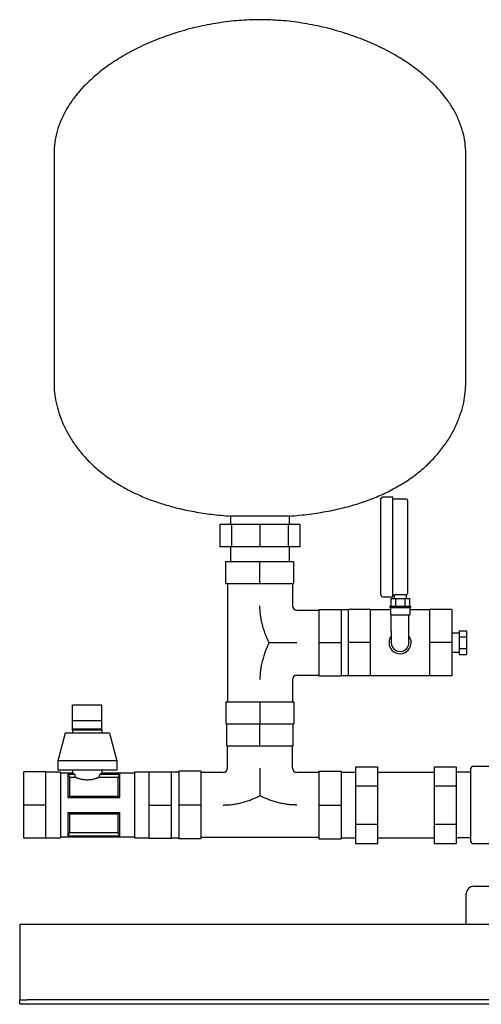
# Model space of a CAD drawing. Header units: millimetres. Extents: x 10 to 1244, y 11 to 735.
# Tile 1 of 3: x 10 to 323, y 11 to 678. Entities that reach past the tile are written whole.
import ezdxf

# ---------------------------------------------------------------- set-up
doc = ezdxf.new("R2010")
doc.units = ezdxf.units.MM

msp = doc.modelspace()

# ---------------------------------------------------------------- linework, layer by layer
at = {"color": 7, "linetype": 'Continuous', "lineweight": 25}
for p, q in [((33.61, 586.99), (33.61, 431.99)), ((312.61, 431.99), (312.61, 586.99)), ((255.11, 320.79), (255.11, 353.54)), ((263.11, 354.54), (256.11, 354.54)), ((263.11, 320.79), (263.11, 354.54)), ((272.11, 353.19), (263.11, 353.19)), ((273.11, 352.19), (273.11, 320.79)), ((153.11, 341.69), (153.11, 335.99)), ((173.11, 341.69), (153.11, 341.69)), ((193.11, 341.69), (173.11, 341.69)), ((193.11, 335.99), (193.11, 341.69)), ((146.05, 335.99), (146.05, 320.99)), ((153.97, 335.99), (146.05, 335.99)), ((153.97, 335.99), (153.97, 320.99)), ((173.11, 335.99), (153.97, 335.99)), ((173.11, 335.99), (173.11, 320.99)), ((192.24, 335.99), (173.11, 335.99)), ((192.24, 335.99), (192.24, 320.99)), ((200.17, 335.99), (192.24, 335.99)), ((200.17, 335.99), (200.17, 320.99)), ((153.97, 320.99), (146.05, 320.99)), ((153.11, 320.99), (153.11, 310.99)), ((173.11, 320.99), (153.97, 320.99)), ((192.24, 320.99), (173.11, 320.99)), ((200.17, 320.99), (192.24, 320.99)), ((193.11, 310.99), (193.11, 320.99)), ((255.11, 288.04), (255.11, 320.79)), ((263.11, 287.04), (263.11, 320.79)), ((273.11, 320.79), (273.11, 289.39)), ((150.11, 295.99), (150.11, 310.99)), ((150.11, 310.99), (173.11, 310.99)), ((173.11, 295.99), (173.11, 310.99)), ((173.11, 310.99), (196.11, 310.99)), ((196.11, 295.99), (196.11, 310.99)), ((150.11, 295.99), (173.11, 295.99)), ((151.11, 295.99), (151.11, 215.99)), ((173.11, 295.99), (196.11, 295.99)), ((195.11, 295.99), (195.11, 280.99)), ((256.11, 287.04), (263.11, 287.04)), ((263.11, 288.39), (264.01, 288.39)), ((264.01, 288.39), (264.01, 285.79)), ((272.21, 288.39), (272.21, 285.79)), ((261.11, 280.79), (261.11, 279.79)), ((261.11, 280.79), (275.11, 280.79)), ((261.76, 285.79), (261.76, 280.79)), ((261.76, 285.79), (264.93, 285.79)), ((264.93, 285.79), (264.93, 280.79)), ((264.93, 285.79), (271.28, 285.79)), ((271.28, 285.79), (271.28, 280.79)), ((271.28, 285.79), (274.46, 285.79)), ((274.46, 285.79), (274.46, 280.79)), ((275.11, 280.79), (275.11, 279.79)), ((198.11, 277.99), (213.11, 277.99)), ((213.11, 278.49), (228.11, 278.49)), ((213.11, 278.49), (213.11, 255.99)), ((228.11, 278.49), (228.11, 255.99)), ((233.11, 278.14), (228.11, 278.14)), ((248.11, 278.49), (233.11, 278.49)), ((233.11, 255.99), (233.11, 278.49)), ((248.11, 255.99), (248.11, 278.49)), ((261.61, 278.14), (248.11, 278.14)), ((261.11, 279.79), (275.11, 279.79)), ((261.61, 279.79), (261.61, 274.79)), ((261.61, 274.79), (274.61, 274.79)), ((262.11, 263.99), (262.11, 274.79)), ((274.11, 263.99), (274.11, 274.79)), ((274.61, 279.79), (274.61, 274.79)), ((288.11, 278.14), (274.61, 278.14)), ((303.11, 278.49), (288.11, 278.49)), ((288.11, 278.49), (288.11, 255.99)), ((303.11, 278.49), (303.11, 255.99)), ((262.11, 263.99), (262.11, 255.99)), ((274.11, 255.99), (274.11, 263.99)), ((308.11, 262.34), (303.11, 262.34)), ((308.11, 264.07), (308.11, 260.03)), ((308.11, 264.07), (313.11, 264.07)), ((313.11, 264.07), (313.11, 260.03)), ((213.11, 255.99), (228.11, 255.99)), ((213.11, 255.99), (213.11, 233.49)), ((228.11, 255.99), (228.11, 233.49)), ((248.11, 255.99), (233.11, 255.99)), ((233.11, 233.49), (233.11, 255.99)), ((248.11, 233.49), (248.11, 255.99)), ((303.11, 255.99), (288.11, 255.99)), ((288.11, 255.99), (288.11, 233.49)), ((303.11, 255.99), (303.11, 233.49)), ((308.11, 260.03), (308.11, 251.95)), ((308.11, 260.03), (313.11, 260.03)), ((313.11, 260.03), (313.11, 251.95)), ((303.11, 249.64), (308.11, 249.64)), ((308.11, 251.95), (313.11, 251.95)), ((308.11, 251.95), (308.11, 247.91)), ((308.11, 247.91), (313.11, 247.91)), ((313.11, 251.95), (313.11, 247.91)), ((198.11, 233.99), (213.11, 233.99)), ((213.11, 233.49), (228.11, 233.49)), ((228.11, 233.84), (233.11, 233.84)), ((248.11, 233.49), (233.11, 233.49)), ((248.11, 233.84), (288.11, 233.84)), ((303.11, 233.49), (288.11, 233.49)), ((195.11, 230.99), (195.11, 215.99)), ((66.11, 213.68), (46.11, 213.68)), ((46.11, 203.23), (46.11, 213.68)), ((66.11, 203.23), (66.11, 213.68)), ((150.11, 215.99), (150.11, 200.99)), ((150.11, 215.99), (173.11, 215.99)), ((173.11, 215.99), (173.11, 200.99)), ((173.11, 215.99), (196.11, 215.99)), ((196.11, 215.99), (196.11, 200.99)), ((46.11, 196.64), (46.11, 203.23)), ((46.11, 203.23), (66.11, 203.23)), ((66.11, 196.64), (66.11, 203.23)), ((150.11, 200.99), (173.11, 200.99)), ((150.61, 185.99), (150.61, 200.99)), ((173.11, 200.99), (196.11, 200.99)), ((173.11, 185.99), (173.11, 200.99)), ((195.61, 185.99), (195.61, 200.99)), ((41.11, 194.64), (36.11, 175.89)), ((71.11, 194.64), (41.11, 194.64)), ((47.11, 197.64), (46.11, 196.64)), ((46.11, 196.64), (46.11, 194.64)), ((66.11, 196.64), (46.11, 196.64)), ((47.11, 197.64), (65.11, 197.64)), ((65.11, 197.64), (66.11, 196.64)), ((66.11, 196.64), (66.11, 194.64)), ((71.11, 194.64), (76.11, 175.89)), ((150.61, 185.99), (173.11, 185.99)), ((151.11, 170.99), (151.11, 185.99)), ((173.11, 185.99), (195.61, 185.99)), ((195.11, 170.99), (195.11, 185.99)), ((36.11, 175.89), (36.11, 169.64)), ((76.11, 175.89), (36.11, 175.89)), ((76.11, 175.89), (76.11, 169.64)), ((28.11, 168.49), (13.11, 168.49)), ((13.11, 145.99), (13.11, 168.49)), ((28.11, 145.99), (28.11, 168.49)), ((38.11, 168.14), (28.11, 168.14)), ((76.11, 169.64), (36.11, 169.64)), ((38.11, 168.14), (38.11, 145.99)), ((46.11, 167.64), (38.11, 167.64)), ((43.11, 167.06), (47.45, 167.06)), ((43.11, 150.99), (43.11, 167.06)), ((43.14, 166.99), (47.45, 166.99)), ((46.11, 169.64), (46.11, 167.64)), ((47.45, 166.99), (47.45, 167.06)), ((64.77, 167.06), (78.11, 167.06)), ((64.77, 167.06), (64.77, 166.99)), ((64.77, 166.99), (78.08, 166.99)), ((66.11, 169.64), (66.11, 167.64)), ((88.11, 167.64), (66.11, 167.64)), ((78.11, 150.99), (78.11, 167.06)), ((98.11, 168.14), (88.11, 168.14)), ((88.11, 168.14), (88.11, 145.99)), ((98.11, 145.99), (98.11, 168.49)), ((98.11, 168.49), (113.11, 168.49)), ((113.11, 145.99), (113.11, 168.49)), ((118.11, 168.14), (113.11, 168.14)), ((133.11, 168.99), (118.11, 168.99)), ((118.11, 168.99), (118.11, 145.99)), ((133.11, 168.99), (133.11, 145.99)), ((148.11, 167.99), (133.11, 167.99)), ((213.11, 167.99), (198.11, 167.99)), ((213.11, 168.99), (213.11, 145.99)), ((213.11, 168.99), (228.11, 168.99)), ((228.11, 168.99), (228.11, 145.99)), ((228.11, 168.14), (238.11, 168.14)), ((238.11, 158.98), (238.11, 171.97)), ((238.11, 171.97), (253.11, 171.97)), ((253.11, 158.98), (253.11, 171.97)), ((253.11, 168.14), (291.11, 168.14)), ((291.11, 171.97), (291.11, 158.98)), ((291.11, 171.97), (306.11, 171.97)), ((306.11, 171.97), (306.11, 158.98)), ((316.11, 168.14), (306.11, 168.14)), ((316.11, 145.99), (316.11, 170.99)), ((342.11, 171.99), (317.11, 171.99)), ((44.04, 164.68), (44.04, 152.07)), ((48.17, 164.68), (44.04, 164.68)), ((77.18, 164.68), (64.05, 164.68)), ((77.18, 152.07), (77.18, 164.68)), ((238.11, 158.98), (253.11, 158.98)), ((238.11, 133), (238.11, 158.98)), ((253.11, 133), (253.11, 158.98)), ((291.11, 158.98), (306.11, 158.98)), ((291.11, 158.98), (291.11, 133)), ((306.11, 158.98), (306.11, 133)), ((43.11, 150.99), (78.11, 150.99)), ((44.04, 152.07), (77.18, 152.07)), ((28.11, 145.99), (13.11, 145.99)), ((13.11, 123.49), (13.11, 145.99)), ((28.11, 123.49), (28.11, 145.99)), ((38.11, 145.99), (38.11, 123.84)), ((43.11, 140.99), (78.11, 140.99)), ((43.11, 124.93), (43.11, 140.99)), ((78.11, 124.93), (78.11, 140.99)), ((88.11, 145.99), (88.11, 123.84)), ((98.11, 145.99), (113.11, 145.99)), ((98.11, 123.49), (98.11, 145.99)), ((113.11, 123.49), (113.11, 145.99)), ((133.11, 145.99), (118.11, 145.99)), ((118.11, 145.99), (118.11, 122.99)), ((133.11, 145.99), (133.11, 122.99)), ((213.11, 145.99), (228.11, 145.99)), ((213.11, 145.99), (213.11, 122.99)), ((228.11, 145.99), (228.11, 122.99)), ((316.11, 120.99), (316.11, 145.99)), ((44.04, 139.91), (44.04, 127.31)), ((77.18, 139.91), (44.04, 139.91)), ((77.18, 127.31), (77.18, 139.91)), ((44.04, 127.31), (77.18, 127.31)), ((238.11, 120.01), (238.11, 133)), ((238.11, 133), (253.11, 133)), ((253.11, 120.01), (253.11, 133)), ((291.11, 133), (306.11, 133)), ((291.11, 133), (291.11, 120.01)), ((306.11, 133), (306.11, 120.01)), ((28.11, 123.49), (13.11, 123.49)), ((28.11, 123.84), (38.11, 123.84)), ((38.11, 124.34), (88.11, 124.34)), ((43.11, 124.93), (78.11, 124.93)), ((78.08, 124.99), (43.14, 124.99)), ((88.11, 123.84), (98.11, 123.84)), ((98.11, 123.49), (113.11, 123.49)), ((113.11, 123.84), (118.11, 123.84)), ((133.11, 122.99), (118.11, 122.99)), ((213.11, 123.99), (133.11, 123.99)), ((213.11, 122.99), (228.11, 122.99)), ((228.11, 123.84), (238.11, 123.84)), ((253.11, 123.84), (291.11, 123.84)), ((316.11, 123.84), (306.11, 123.84)), ((238.11, 120.01), (253.11, 120.01)), ((291.11, 120.01), (306.11, 120.01)), ((317.11, 119.99), (342.11, 119.99)), ((317.86, 90.99), (338.06, 90.99)), ((312.86, 64.99), (312.86, 85.99)), ((810.36, 64.99), (10.36, 64.99)), ((10.36, 64.99), (10.36, 59.99)), ((10.36, 59.99), (10.36, 15.99)), ((10.36, 15.99), (10.36, 13.99)), ((10.36, 10.99), (10.36, 13.99)), ((10.36, 13.99), (15.36, 13.99)), ((805.36, 13.99), (15.36, 13.99)), ((15.36, 10.99), (10.36, 10.99)), ((805.36, 10.99), (15.36, 10.99))]:
    msp.add_line(p, q, dxfattribs=at)
at = {"color": 7, "linetype": 'Continuous', "lineweight": 25, "flags": 128}
for points in [[(43.11, 167.06), (43.12, 167.02), (43.14, 166.99)], [(78.08, 166.99), (78.1, 167.03), (78.11, 167.06)], [(43.14, 124.99), (43.12, 124.95), (43.11, 124.93)], [(78.11, 124.93), (78.09, 124.96), (78.08, 124.99)]]:
    msp.add_lwpolyline(points, dxfattribs=at)
at = {"color": 7, "linetype": 'Continuous', "lineweight": 25}
for centre, radius, start, end in [((256.11, 353.54), 1, 90, 180), ((272.11, 352.19), 1, 0, 90), ((256.11, 288.04), 1, 180, 270), ((198.11, 280.99), 3, 180, 270), ((268.11, 255.99), 7.5, 143.1301, 180), ((268.11, 255.99), 7.5, 0, 36.8699), ((268.11, 255.99), 7.5, 180, 0), ((268.11, 255.99), 6, 180, 270), ((268.11, 255.99), 6, 270, 0), ((198.11, 230.99), 3, 90, 180), ((148.11, 170.99), 3, 270, 0), ((198.11, 170.99), 3, 180, 270), ((317.11, 170.99), 1, 90, 180), ((317.11, 120.99), 1, 180, 270), ((317.86, 85.99), 5, 90, 180)]:
    msp.add_arc(centre, radius, start, end, dxfattribs=at)
for points, knots in [([(173.11, 677.99), (168.39, 677.88), (158.9, 677.65), (144.7, 675.9), (130.61, 673.18), (116.8, 669.43), (103.44, 664.73), (90.72, 659.13), (79.29, 652.93), (69.19, 646.28), (60.45, 639.36), (52.71, 631.88), (46.5, 624.36), (41.73, 616.99), (38.19, 609.89), (35.59, 602.5), (33.92, 594.84), (33.71, 589.62), (33.61, 586.99)], [0, 0, 0, 0, 0.077758, 0.156431, 0.235453, 0.314225, 0.392144, 0.468629, 0.543151, 0.606406, 0.667613, 0.726675, 0.78365, 0.827907, 0.87124, 0.914018, 0.956734, 1, 1, 1, 1]), ([(312.61, 586.99), (312.5, 589.62), (312.3, 594.84), (310.62, 602.5), (308.03, 609.89), (304.49, 616.99), (299.71, 624.36), (293.51, 631.88), (285.76, 639.36), (277.02, 646.28), (266.93, 652.93), (255.49, 659.13), (242.77, 664.73), (229.42, 669.43), (215.6, 673.18), (201.51, 675.9), (187.32, 677.65), (177.83, 677.88), (173.11, 677.99)], [0, 0, 0, 0, 0.043266, 0.085982, 0.12876, 0.172093, 0.21635, 0.273325, 0.332387, 0.393594, 0.456849, 0.531371, 0.607856, 0.685775, 0.764547, 0.843569, 0.922242, 1, 1, 1, 1]), ([(33.61, 431.99), (33.68, 429.82), (33.82, 425.35), (34.97, 418.54), (36.84, 411.51), (39.56, 404.35), (43.13, 397.2), (47.59, 390.14), (52.97, 383.26), (59.34, 376.6), (66.2, 370.71), (73.4, 365.54), (80.79, 361.04), (88.92, 356.88), (97.8, 353.11), (107.4, 349.78), (117.72, 346.92), (128.78, 344.59), (140.66, 342.76), (148.87, 342.05), (153.11, 341.69)], [0, 0, 0, 0, 0.039555, 0.081422, 0.125557, 0.17196, 0.2207, 0.27098, 0.323857, 0.379618, 0.438622, 0.488458, 0.540897, 0.596213, 0.654698, 0.716662, 0.781214, 0.849742, 0.922564, 1, 1, 1, 1]), ([(193.11, 341.69), (197.67, 342.08), (206.5, 342.85), (219.22, 344.91), (231, 347.53), (241.85, 350.74), (251.82, 354.45), (261.4, 358.85), (270.53, 364), (279.06, 369.93), (286.52, 376.26), (292.98, 382.95), (298.47, 389.91), (303.02, 397.07), (306.63, 404.29), (309.36, 411.46), (311.24, 418.51), (312.39, 425.34), (312.54, 429.82), (312.61, 431.99)], [0, 0, 0, 0, 0.08342, 0.161488, 0.234609, 0.303181, 0.367595, 0.428228, 0.495317, 0.558205, 0.617391, 0.673312, 0.727386, 0.778747, 0.827619, 0.874143, 0.918387, 0.960355, 1, 1, 1, 1]), ([(264.01, 288.39), (264.01, 288.39), (264.01, 288.39), (264.02, 288.39), (264.04, 288.4), (264.08, 288.4), (264.16, 288.41), (264.31, 288.43), (264.59, 288.46), (265.04, 288.51), (265.59, 288.56), (266.22, 288.6), (266.92, 288.63), (267.65, 288.65), (268.4, 288.65), (269.15, 288.64), (269.85, 288.61), (270.5, 288.56), (271.07, 288.52), (271.46, 288.48), (271.72, 288.45), (271.88, 288.43), (272.02, 288.42), (272.08, 288.41), (272.11, 288.4)], [0, 0, 0, 0, 0.015613, 0.031195, 0.046779, 0.062398, 0.093732, 0.125082, 0.187507, 0.250019, 0.312569, 0.374947, 0.437574, 0.499871, 0.562544, 0.624823, 0.687505, 0.749817, 0.812454, 0.874834, 0.906144, 0.937446, 0.968729, 1, 1, 1, 1]), ([(272.21, 288.39), (272.32, 288.42), (272.57, 288.47), (272.87, 288.7), (273.07, 289.02), (273.1, 289.27), (273.11, 289.39)], [0, 0, 0, 0, 0.241358, 0.5, 0.758642, 1, 1, 1, 1]), ([(179.36, 255.99), (179.25, 256.21), (179.04, 256.64), (178.73, 257.29), (178.42, 257.94), (178.12, 258.59), (177.83, 259.25), (177.55, 259.92), (177.27, 260.58), (177, 261.25), (176.44, 262.71), (175.64, 264.97), (174.74, 268.09), (174.02, 271.25), (173.5, 274.47), (173.26, 276.91), (173.17, 278.54), (173.13, 279.35), (173.11, 280.16), (173.11, 280.71), (173.11, 280.99)], [0, 0, 0, 0, 0.027887, 0.055742, 0.083568, 0.111371, 0.139153, 0.166921, 0.194677, 0.222427, 0.250174, 0.375099, 0.498817, 0.624406, 0.748764, 0.874334, 0.905755, 0.93716, 0.967429, 1, 1, 1, 1]), ([(179.36, 255.99), (179.25, 255.78), (179.04, 255.35), (178.73, 254.7), (178.42, 254.05), (178.13, 253.4), (177.84, 252.74), (177.56, 252.08), (177.28, 251.42), (177.01, 250.76), (176.45, 249.3), (175.65, 247.03), (174.74, 243.9), (174.02, 240.72), (173.5, 237.5), (173.26, 235.07), (173.17, 233.44), (173.13, 232.61), (173.11, 231.8), (173.11, 231.25), (173.11, 230.99)], [0, 0, 0, 0, 0.027789, 0.05554, 0.083257, 0.11094, 0.138595, 0.166223, 0.19383, 0.221418, 0.248993, 0.374373, 0.499126, 0.624539, 0.749481, 0.874727, 0.906051, 0.937369, 0.96969, 1, 1, 1, 1]), ([(179.36, 255.99), (179.58, 255.99), (180.03, 255.99), (180.7, 255.99), (181.36, 255.99), (182.03, 255.99), (182.69, 255.99), (183.35, 255.99), (184.57, 255.99), (186.35, 255.99), (188.7, 255.99), (191.04, 255.99), (193.4, 255.99), (195.75, 255.99), (197.32, 255.99), (198.11, 255.99)], [0, 0, 0, 0, 0.036186, 0.0721637, 0.1079434, 0.1435363, 0.1789542, 0.2142103, 0.2493184, 0.3749467, 0.4988871, 0.6245636, 0.749161, 0.8747649, 1, 1, 1, 1]), ([(43.14, 166.99), (43.29, 166.6), (43.6, 165.83), (43.9, 165.05), (44.04, 164.68)], [0, 0, 0, 0, 0.512726, 1, 1, 1, 1]), ([(46.11, 167.64), (46.11, 167.64), (46.11, 167.64), (46.12, 167.63), (46.14, 167.62), (46.17, 167.61), (46.21, 167.59), (46.26, 167.57), (46.31, 167.55), (46.38, 167.52), (46.47, 167.48), (46.59, 167.42), (46.76, 167.35), (46.95, 167.26), (47.18, 167.17), (47.36, 167.09), (47.45, 167.06)], [0, 0, 0, 0, 0.054385, 0.109026, 0.163932, 0.219114, 0.274581, 0.330341, 0.386405, 0.442781, 0.499478, 0.593109, 0.689945, 0.79002, 0.893363, 1, 1, 1, 1]), ([(64.77, 167.06), (64.82, 167.08), (64.92, 167.12), (65.06, 167.18), (65.19, 167.23), (65.31, 167.28), (65.42, 167.33), (65.52, 167.37), (65.61, 167.41), (65.69, 167.45), (65.79, 167.5), (65.89, 167.54), (65.99, 167.59), (66.06, 167.62), (66.1, 167.64), (66.11, 167.64), (66.11, 167.64)], [0, 0, 0, 0, 0.0594696, 0.117924, 0.1753675, 0.2318046, 0.28724, 0.3416788, 0.3951262, 0.4475879, 0.4990698, 0.601197, 0.7023, 0.8024315, 0.9016462, 1, 1, 1, 1]), ([(77.18, 164.68), (77.27, 164.93), (77.46, 165.43), (77.76, 166.21), (77.97, 166.73), (78.08, 166.99)], [0, 0, 0, 0, 0.322025, 0.655352, 1, 1, 1, 1]), ([(173.11, 170.99), (173.11, 170.21), (173.11, 168.64), (173.11, 166.3), (173.11, 163.95), (173.11, 161.6), (173.11, 159.25), (173.11, 157.3), (173.11, 155.75), (173.11, 154.58), (173.11, 153.41), (173.11, 152.63), (173.11, 152.24)], [0, 0, 0, 0, 0.124809, 0.249986, 0.374407, 0.499906, 0.624025, 0.749851, 0.811595, 0.873823, 0.936604, 1, 1, 1, 1]), ([(64.05, 164.68), (63.98, 164.65), (63.85, 164.59), (63.64, 164.51), (63.42, 164.42), (63.2, 164.33), (62.97, 164.24), (62.73, 164.16), (62.28, 163.99), (61.58, 163.76), (60.59, 163.48), (59.54, 163.24), (58.44, 163.05), (57.29, 162.93), (56.13, 162.89), (54.96, 162.93), (53.81, 163.05), (52.69, 163.24), (51.64, 163.48), (50.65, 163.76), (49.88, 164.01), (49.31, 164.22), (48.91, 164.37), (48.52, 164.53), (48.29, 164.63), (48.17, 164.68)], [0, 0, 0, 0, 0.017904, 0.035755, 0.05357, 0.071363, 0.089152, 0.106951, 0.124778, 0.187762, 0.24984, 0.312665, 0.374317, 0.436901, 0.498936, 0.561226, 0.624086, 0.686098, 0.7493, 0.811361, 0.874338, 0.905734, 0.937086, 0.968479, 1, 1, 1, 1]), ([(44.04, 152.07), (43.95, 151.96), (43.75, 151.72), (43.45, 151.36), (43.24, 151.12), (43.11, 150.99)], [0, 0, 0, 0, 0.3220247, 0.6553521, 1, 1, 1, 1]), ([(78.11, 150.99), (77.92, 151.18), (77.61, 151.54), (77.32, 151.9), (77.18, 152.07)], [0, 0, 0, 0, 0.512726, 1, 1, 1, 1]), ([(148.11, 145.99), (148.37, 145.99), (148.92, 146), (149.74, 146.02), (150.56, 146.05), (152.19, 146.14), (154.63, 146.38), (157.85, 146.91), (161.02, 147.62), (164.13, 148.53), (166.58, 149.39), (168.38, 150.1), (169.58, 150.6), (170.77, 151.12), (171.95, 151.67), (172.72, 152.05), (173.11, 152.24)], [0, 0, 0, 0, 0.0304077, 0.0628285, 0.0942371, 0.1256559, 0.2512278, 0.3759662, 0.5011797, 0.6251917, 0.7498267, 0.7997054, 0.8496396, 0.8996537, 0.9497682, 1, 1, 1, 1]), ([(198.11, 145.99), (197.83, 145.99), (197.28, 146), (196.47, 146.02), (195.66, 146.05), (194.03, 146.14), (191.6, 146.38), (188.38, 146.9), (185.21, 147.62), (182.08, 148.53), (179.62, 149.39), (177.81, 150.11), (176.62, 150.61), (175.44, 151.13), (174.26, 151.67), (173.49, 152.05), (173.11, 152.24)], [0, 0, 0, 0, 0.032467, 0.062643, 0.093946, 0.125284, 0.250529, 0.375086, 0.500882, 0.625335, 0.751013, 0.800723, 0.850452, 0.900225, 0.950066, 1, 1, 1, 1]), ([(43.11, 140.99), (43.29, 140.81), (43.6, 140.45), (43.9, 140.09), (44.04, 139.91)], [0, 0, 0, 0, 0.512726, 1, 1, 1, 1]), ([(77.18, 139.91), (77.27, 140.03), (77.46, 140.26), (77.76, 140.62), (77.97, 140.87), (78.08, 140.99)], [0, 0, 0, 0, 0.322025, 0.655352, 1, 1, 1, 1]), ([(44.04, 127.31), (43.95, 127.06), (43.75, 126.55), (43.45, 125.78), (43.24, 125.25), (43.14, 124.99)], [0, 0, 0, 0, 0.322025, 0.655352, 1, 1, 1, 1]), ([(78.08, 124.99), (77.92, 125.38), (77.61, 126.15), (77.32, 126.93), (77.18, 127.31)], [0, 0, 0, 0, 0.512726, 1, 1, 1, 1])]:
    msp.add_open_spline(points, degree=3, knots=knots, dxfattribs=at)
for points in [[(272.11, 288.4), (272.17, 288.4), (272.21, 288.39), (272.21, 288.39)], [(47.45, 166.99), (47.66, 166.19), (47.91, 165.41), (48.17, 164.68)], [(64.05, 164.68), (64.31, 165.41), (64.55, 166.19), (64.77, 166.99)]]:
    msp.add_open_spline(points, degree=3, dxfattribs=at)

doc.saveas('drawing.dxf')
